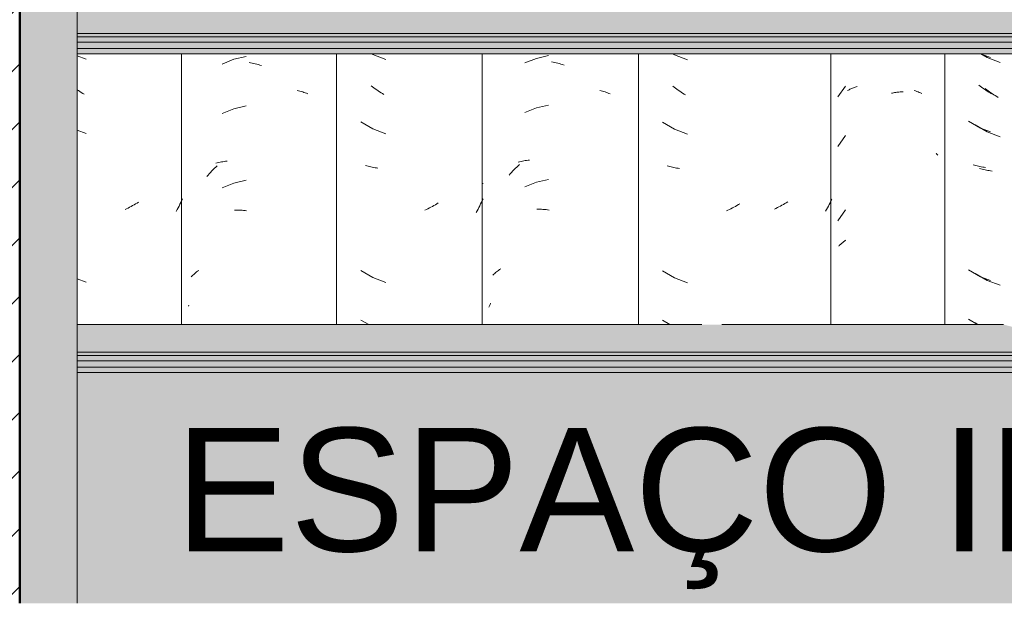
# Model space of a CAD drawing. Header units: metres. Extents: x -28.2 to 13.6, y -1.6 to 5.9.
# Tile 89 of 159: x -0.042 to 0.558, y 2.65 to 3.005. Entities that reach past the tile are written whole.
import ezdxf

# ---------------------------------------------------------------- set-up
doc = ezdxf.new("R2010")
doc.units = ezdxf.units.M
doc.layers.add('A-DETL', color=7, linetype='Continuous', lineweight=5, true_color=0x00a600)
for name, color, linetype, lineweight in [('A-DETL-GENF', 7, 'Continuous', 5), ('A-GLAZ-CWMG', 7, 'Continuous', 5), ('A-ROOF', 7, 'Continuous', 5), ('A-WALL-PATT', 7, 'Continuous', 5), ('G-ANNO-TEXT', 7, 'Continuous', 9)]:
    doc.layers.add(name, color=color, linetype=linetype, lineweight=lineweight)
doc.styles.add('Arial_1', font='arial.ttf', dxfattribs={"height": 0.075})

# ---------------------------------------------------------------- blocks, each defined once
blk = doc.blocks.new('FP_137-CASA 1')
at = {"layer": 'A-GLAZ-CWMG', "color": 9, "true_color": 0xc0c0c0}
for p, q in [((-20.70559, 2.98165), (-20.7127, 2.97887)), ((-20.69814, 2.98331), (-20.70559, 2.98165)), ((-20.69637, 2.97953), (-20.69541, 2.97936)), ((-20.69541, 2.97936), (-20.69446, 2.97916)), ((-20.69446, 2.97916), (-20.6935, 2.97895)), ((-20.6935, 2.97895), (-20.69255, 2.97872)), ((-20.69255, 2.97872), (-20.69159, 2.97847)), ((-20.69159, 2.97847), (-20.69064, 2.9782)), ((-20.69064, 2.9782), (-20.68968, 2.97791)), ((-20.68968, 2.97791), (-20.68872, 2.97761)), ((-20.66705, 2.96208), (-20.66622, 2.96188)), ((-20.66622, 2.96188), (-20.6654, 2.96167)), ((-20.6654, 2.96167), (-20.66459, 2.96144)), ((-20.66459, 2.96144), (-20.66379, 2.96119)), ((-20.66379, 2.96119), (-20.66299, 2.96093)), ((-20.66299, 2.96093), (-20.66221, 2.96065)), ((-20.66221, 2.96065), (-20.66144, 2.96036)), ((-20.66144, 2.96036), (-20.66068, 2.96005)), ((-20.70559, 2.95151), (-20.7127, 2.94872)), ((-20.69814, 2.95317), (-20.70559, 2.95151)), ((-20.7166, 2.91854), (-20.71577, 2.91875)), ((-20.71577, 2.91875), (-20.71494, 2.91895)), ((-20.71494, 2.91895), (-20.7141, 2.91913)), ((-20.7141, 2.91913), (-20.71325, 2.9193)), ((-20.71325, 2.9193), (-20.71239, 2.91944)), ((-20.71239, 2.91944), (-20.71152, 2.91958)), ((-20.71152, 2.91958), (-20.71065, 2.91969)), ((-20.71065, 2.91969), (-20.70977, 2.91979)), ((-20.72148, 2.91143), (-20.72072, 2.91228)), ((-20.72072, 2.91228), (-20.71995, 2.91311)), ((-20.71995, 2.91311), (-20.71917, 2.91392)), ((-20.71917, 2.91392), (-20.71838, 2.91473)), ((-20.71838, 2.91473), (-20.71758, 2.91551)), ((-20.71758, 2.91551), (-20.71677, 2.91628)), ((-20.71677, 2.91628), (-20.71595, 2.91704)), ((-20.72223, 2.91057), (-20.72148, 2.91143)), ((-20.70559, 2.90629), (-20.7127, 2.90351)), ((-20.69814, 2.90795), (-20.70559, 2.90629)), ((-20.70527, 2.88988), (-20.70435, 2.88987)), ((-20.70435, 2.88987), (-20.70343, 2.88985)), ((-20.70343, 2.88985), (-20.7025, 2.88981)), ((-20.7025, 2.88981), (-20.70157, 2.88975)), ((-20.70157, 2.88975), (-20.70063, 2.88968)), ((-20.70063, 2.88968), (-20.69969, 2.88958)), ((-20.69969, 2.88958), (-20.69875, 2.88947)), ((-20.69875, 2.88947), (-20.6978, 2.88934)), ((-20.72919, 2.85217), (-20.72858, 2.85263)), ((-20.72858, 2.85263), (-20.72795, 2.85308)), ((-20.72795, 2.85308), (-20.72731, 2.85351)), ((-20.73204, 2.84972), (-20.7315, 2.85024)), ((-20.7315, 2.85024), (-20.73094, 2.85074)), ((-20.73094, 2.85074), (-20.73037, 2.85123)), ((-20.73037, 2.85123), (-20.72979, 2.85171)), ((-20.72979, 2.85171), (-20.72919, 2.85217)), ((-20.73444, 2.83027), (-20.73411, 2.83106)), ((-20.73411, 2.83106), (-20.73377, 2.83185)), ((-20.73377, 2.83185), (-20.73342, 2.83263))]:
    blk.add_line(p, q, dxfattribs=at)
blk = doc.blocks.new('FP_138-CASA 1')
at = {"layer": 'A-GLAZ-CWMG', "color": 9, "true_color": 0xc0c0c0}
for p, q in [((-20.80591, 2.98442), (-20.80508, 2.98394)), ((-20.80508, 2.98394), (-20.79717, 2.98094)), ((-20.80532, 2.96434), (-20.80616, 2.965)), ((-20.80447, 2.9637), (-20.80532, 2.96434)), ((-20.80361, 2.96307), (-20.80447, 2.9637)), ((-20.80275, 2.96246), (-20.80361, 2.96307)), ((-20.80188, 2.96187), (-20.80275, 2.96246)), ((-20.801, 2.96129), (-20.80188, 2.96187)), ((-20.80012, 2.96073), (-20.801, 2.96129)), ((-20.79923, 2.96019), (-20.80012, 2.96073)), ((-20.79833, 2.95966), (-20.79923, 2.96019)), ((-20.81238, 2.94298), (-20.80508, 2.93873)), ((-20.80508, 2.93873), (-20.79717, 2.93573)), ((-20.8088, 2.91621), (-20.80961, 2.91645)), ((-20.80799, 2.91598), (-20.8088, 2.91621)), ((-20.80716, 2.91577), (-20.80799, 2.91598)), ((-20.80633, 2.91558), (-20.80716, 2.91577)), ((-20.80549, 2.9154), (-20.80633, 2.91558)), ((-20.80464, 2.91523), (-20.80549, 2.9154)), ((-20.80378, 2.91508), (-20.80464, 2.91523)), ((-20.80292, 2.91495), (-20.80378, 2.91508)), ((-20.80205, 2.91483), (-20.80292, 2.91495)), ((-20.73806, 2.90557), (-20.73808, 2.90554)), ((-20.73852, 2.89516), (-20.73901, 2.89409)), ((-20.73806, 2.89623), (-20.73852, 2.89516)), ((-20.77252, 2.88971), (-20.77345, 2.88929)), ((-20.7716, 2.89015), (-20.77252, 2.88971)), ((-20.77069, 2.8906), (-20.7716, 2.89015)), ((-20.76977, 2.89107), (-20.77069, 2.8906)), ((-20.76887, 2.89156), (-20.76977, 2.89107)), ((-20.76796, 2.89206), (-20.76887, 2.89156)), ((-20.76706, 2.89259), (-20.76796, 2.89206)), ((-20.76617, 2.89312), (-20.76706, 2.89259)), ((-20.76528, 2.89368), (-20.76617, 2.89312)), ((-20.74164, 2.88889), (-20.74221, 2.88789)), ((-20.74108, 2.88991), (-20.74164, 2.88889)), ((-20.74054, 2.89094), (-20.74108, 2.88991)), ((-20.74001, 2.89198), (-20.74054, 2.89094)), ((-20.7395, 2.89303), (-20.74001, 2.89198)), ((-20.73901, 2.89409), (-20.7395, 2.89303)), ((-20.81238, 2.85255), (-20.80508, 2.8483)), ((-20.80508, 2.8483), (-20.79717, 2.8453)), ((-20.81238, 2.82241), (-20.80761, 2.81963))]:
    blk.add_line(p, q, dxfattribs=at)
blk = doc.blocks.new('FP_139-CASA 1')
at = {"layer": 'A-GLAZ-CWMG', "color": 9, "true_color": 0xc0c0c0}
for p, q in [((-20.88967, 2.98108), (-20.89673, 2.97818)), ((-20.88225, 2.98287), (-20.88967, 2.98108)), ((-20.88048, 2.97912), (-20.87953, 2.97896)), ((-20.87953, 2.97896), (-20.87858, 2.97878)), ((-20.87858, 2.97878), (-20.87763, 2.97858)), ((-20.87763, 2.97858), (-20.87667, 2.97836)), ((-20.87667, 2.97836), (-20.87572, 2.97813)), ((-20.87572, 2.97813), (-20.87476, 2.97787)), ((-20.87476, 2.97787), (-20.87381, 2.9776)), ((-20.87381, 2.9776), (-20.87285, 2.97731)), ((-20.85111, 2.96208), (-20.85028, 2.96189)), ((-20.85028, 2.96189), (-20.84945, 2.96169)), ((-20.84945, 2.96169), (-20.84863, 2.96147)), ((-20.84863, 2.96147), (-20.84782, 2.96123)), ((-20.84782, 2.96123), (-20.84703, 2.96098)), ((-20.84703, 2.96098), (-20.84624, 2.96071)), ((-20.84624, 2.96071), (-20.84546, 2.96043)), ((-20.84546, 2.96043), (-20.8447, 2.96013)), ((-20.88967, 2.95094), (-20.89673, 2.94804)), ((-20.88225, 2.95273), (-20.88967, 2.95094)), ((-20.89977, 2.91801), (-20.89894, 2.91822)), ((-20.89894, 2.91822), (-20.89811, 2.91842)), ((-20.89811, 2.91842), (-20.89727, 2.9186)), ((-20.89727, 2.9186), (-20.89642, 2.91876)), ((-20.89642, 2.91876), (-20.89556, 2.91891)), ((-20.89556, 2.91891), (-20.89469, 2.91904)), ((-20.89469, 2.91904), (-20.89382, 2.91915)), ((-20.90465, 2.91144), (-20.90389, 2.91229)), ((-20.90389, 2.91229), (-20.90312, 2.91312)), ((-20.90312, 2.91312), (-20.90234, 2.91394)), ((-20.90234, 2.91394), (-20.90155, 2.91474)), ((-20.90155, 2.91474), (-20.90075, 2.91552)), ((-20.90075, 2.91552), (-20.89994, 2.91629)), ((-20.90058, 2.91778), (-20.89977, 2.91801)), ((-20.90613, 2.90971), (-20.9054, 2.91058)), ((-20.9054, 2.91058), (-20.90465, 2.91144)), ((-20.88225, 2.90751), (-20.88967, 2.90573)), ((-20.88967, 2.90573), (-20.89673, 2.90282)), ((-20.88935, 2.88932), (-20.88844, 2.88933)), ((-20.88844, 2.88933), (-20.88752, 2.88932)), ((-20.88752, 2.88932), (-20.88659, 2.8893)), ((-20.88659, 2.8893), (-20.88567, 2.88925)), ((-20.88567, 2.88925), (-20.88473, 2.88919)), ((-20.88473, 2.88919), (-20.8838, 2.88911)), ((-20.8838, 2.88911), (-20.88286, 2.88902)), ((-20.88286, 2.88902), (-20.88191, 2.8889)), ((-20.91173, 2.8521), (-20.91111, 2.85255)), ((-20.91571, 2.84867), (-20.91519, 2.84919)), ((-20.91519, 2.84919), (-20.91465, 2.84971)), ((-20.91465, 2.84971), (-20.9141, 2.85021)), ((-20.9141, 2.85021), (-20.91353, 2.8507)), ((-20.91353, 2.8507), (-20.91295, 2.85118)), ((-20.91295, 2.85118), (-20.91235, 2.85165)), ((-20.91235, 2.85165), (-20.91173, 2.8521)), ((-20.91738, 2.83076), (-20.91704, 2.83155))]:
    blk.add_line(p, q, dxfattribs=at)
blk = doc.blocks.new('FP_140-CASA 1')
at = {"layer": 'A-GLAZ-CWMG', "color": 9, "true_color": 0xc0c0c0}
for p, q in [((-20.98504, 2.98312), (-20.97961, 2.98113)), ((-20.98433, 2.96201), (-20.98504, 2.96248)), ((-20.98345, 2.96144), (-20.98433, 2.96201)), ((-20.98257, 2.96089), (-20.98345, 2.96144)), ((-20.98167, 2.96035), (-20.98257, 2.96089)), ((-20.98077, 2.95983), (-20.98167, 2.96035)), ((-20.98504, 2.9379), (-20.97961, 2.93591)), ((-20.92148, 2.89508), (-20.92199, 2.89396)), ((-20.92098, 2.8962), (-20.92148, 2.89508)), ((-20.95495, 2.89014), (-20.95588, 2.88971)), ((-20.95403, 2.89058), (-20.95495, 2.89014)), ((-20.95312, 2.89105), (-20.95403, 2.89058)), ((-20.95221, 2.89153), (-20.95312, 2.89105)), ((-20.9513, 2.89202), (-20.95221, 2.89153)), ((-20.9504, 2.89253), (-20.9513, 2.89202)), ((-20.94951, 2.89306), (-20.9504, 2.89253)), ((-20.94862, 2.89361), (-20.94951, 2.89306)), ((-20.94773, 2.89417), (-20.94862, 2.89361)), ((-20.92419, 2.88961), (-20.92479, 2.88855)), ((-20.92362, 2.89068), (-20.92419, 2.88961)), ((-20.92306, 2.89177), (-20.92362, 2.89068)), ((-20.92251, 2.89286), (-20.92306, 2.89177)), ((-20.92199, 2.89396), (-20.92251, 2.89286)), ((-20.98504, 2.84748), (-20.97961, 2.84548))]:
    blk.add_line(p, q, dxfattribs=at)
blk = doc.blocks.new('FP_145-CASA 1')
at = {"layer": 'A-GLAZ-CWMG', "color": 9, "true_color": 0xc0c0c0}
for p, q in [((-20.43519, 2.98442), (-20.43131, 2.98218)), ((-20.43131, 2.98218), (-20.42339, 2.97921)), ((-20.43155, 2.96258), (-20.43239, 2.96323)), ((-20.4307, 2.96194), (-20.43155, 2.96258)), ((-20.42984, 2.96132), (-20.4307, 2.96194)), ((-20.42897, 2.96071), (-20.42984, 2.96132)), ((-20.4281, 2.96012), (-20.42897, 2.96071)), ((-20.42722, 2.95955), (-20.4281, 2.96012)), ((-20.42634, 2.95899), (-20.42722, 2.95955)), ((-20.42545, 2.95845), (-20.42634, 2.95899)), ((-20.42455, 2.95792), (-20.42545, 2.95845)), ((-20.43862, 2.94119), (-20.43131, 2.93697)), ((-20.43131, 2.93697), (-20.42339, 2.93399)), ((-20.43504, 2.91444), (-20.43585, 2.91468)), ((-20.43422, 2.91422), (-20.43504, 2.91444)), ((-20.43339, 2.91401), (-20.43422, 2.91422)), ((-20.43256, 2.91382), (-20.43339, 2.91401)), ((-20.43172, 2.91364), (-20.43256, 2.91382)), ((-20.43087, 2.91348), (-20.43172, 2.91364)), ((-20.43001, 2.91333), (-20.43087, 2.91348)), ((-20.42914, 2.9132), (-20.43001, 2.91333)), ((-20.42827, 2.91308), (-20.42914, 2.9132)), ((-20.43862, 2.85076), (-20.43131, 2.84654)), ((-20.43131, 2.84654), (-20.42339, 2.84356)), ((-20.43862, 2.82062), (-20.43691, 2.81963))]:
    blk.add_line(p, q, dxfattribs=at)
blk = doc.blocks.new('FP_146-CASA 1')
at = {"layer": 'A-GLAZ-CWMG', "color": 9, "true_color": 0xc0c0c0}
for p, q in [((-20.47563, 2.96209), (-20.47484, 2.96181)), ((-20.47484, 2.96181), (-20.47406, 2.96153)), ((-20.47406, 2.96153), (-20.47329, 2.96123)), ((-20.47329, 2.96123), (-20.47254, 2.96091)), ((-20.47254, 2.96091), (-20.47179, 2.96058)), ((-20.47179, 2.96058), (-20.47106, 2.96024))]:
    blk.add_line(p, q, dxfattribs=at)
blk = doc.blocks.new('FP_147-CASA 1')
at = {"layer": 'A-GLAZ-CWMG', "color": 9, "true_color": 0xc0c0c0}
for p, q in [((-20.62267, 2.98442), (-20.62155, 2.98376)), ((-20.62155, 2.98376), (-20.61367, 2.98069)), ((-20.62179, 2.96416), (-20.62263, 2.96482)), ((-20.62094, 2.96351), (-20.62179, 2.96416)), ((-20.62009, 2.96288), (-20.62094, 2.96351)), ((-20.61923, 2.96226), (-20.62009, 2.96288)), ((-20.61836, 2.96166), (-20.61923, 2.96226)), ((-20.61749, 2.96107), (-20.61836, 2.96166)), ((-20.6166, 2.96051), (-20.61749, 2.96107)), ((-20.61572, 2.95995), (-20.6166, 2.96051)), ((-20.61482, 2.95942), (-20.61572, 2.95995)), ((-20.62881, 2.94286), (-20.62155, 2.93854)), ((-20.62155, 2.93854), (-20.61367, 2.93548)), ((-20.62526, 2.91606), (-20.62606, 2.91631)), ((-20.62444, 2.91583), (-20.62526, 2.91606)), ((-20.62362, 2.91561), (-20.62444, 2.91583)), ((-20.62279, 2.91541), (-20.62362, 2.91561)), ((-20.62196, 2.91522), (-20.62279, 2.91541)), ((-20.62111, 2.91505), (-20.62196, 2.91522)), ((-20.62026, 2.91489), (-20.62111, 2.91505)), ((-20.6194, 2.91475), (-20.62026, 2.91489)), ((-20.61853, 2.91462), (-20.6194, 2.91475)), ((-20.58903, 2.88927), (-20.58995, 2.88885)), ((-20.58811, 2.8897), (-20.58903, 2.88927)), ((-20.58719, 2.89015), (-20.58811, 2.8897)), ((-20.58627, 2.89061), (-20.58719, 2.89015)), ((-20.58536, 2.89109), (-20.58627, 2.89061)), ((-20.58446, 2.89159), (-20.58536, 2.89109)), ((-20.58356, 2.8921), (-20.58446, 2.89159)), ((-20.58266, 2.89263), (-20.58356, 2.8921)), ((-20.58177, 2.89318), (-20.58266, 2.89263)), ((-20.62881, 2.85243), (-20.62155, 2.84811)), ((-20.62155, 2.84811), (-20.61367, 2.84505)), ((-20.62881, 2.82229), (-20.62434, 2.81963))]:
    blk.add_line(p, q, dxfattribs=at)
blk = doc.blocks.new('Rectangular Mullion - Telha Fibrocimento - Ondulada-2565197-CASA 1')
at = {"layer": 'A-GLAZ-CWMG'}
for p, q in [((-20.92149, 2.98442), (-20.92149, 2.81963)), ((-20.82725, 2.98442), (-20.82725, 2.81963)), ((-20.73857, 2.98442), (-20.73857, 2.81963)), ((-20.6435, 2.81963), (-20.6435, 2.98442))]:
    blk.add_line(p, q, dxfattribs=at)
for name in ['FP_146-CASA 1', 'FP_139-CASA 1', 'FP_137-CASA 1', 'FP_140-CASA 1', 'FP_138-CASA 1', 'FP_147-CASA 1', 'FP_145-CASA 1']:
    blk.add_blockref(name, (0, 0), dxfattribs=at)
blk = doc.blocks.new('FP_152-CASA 1')
at = {"layer": 'A-GLAZ-CWMG', "color": 9, "true_color": 0xc0c0c0}
for p, q in [((-20.43526, 2.98437), (-20.42929, 2.98208)), ((-20.43551, 2.96478), (-20.43635, 2.96543)), ((-20.43466, 2.96413), (-20.43551, 2.96478)), ((-20.4338, 2.9635), (-20.43466, 2.96413)), ((-20.43294, 2.96289), (-20.4338, 2.9635)), ((-20.43207, 2.96229), (-20.43294, 2.96289)), ((-20.43119, 2.96171), (-20.43207, 2.96229)), ((-20.43031, 2.96115), (-20.43119, 2.96171)), ((-20.42942, 2.9606), (-20.43031, 2.96115)), ((-20.42853, 2.96006), (-20.42942, 2.9606)), ((-20.44255, 2.94344), (-20.43526, 2.93916)), ((-20.43526, 2.93916), (-20.42929, 2.93687)), ((-20.43898, 2.91666), (-20.43979, 2.9169)), ((-20.43817, 2.91643), (-20.43898, 2.91666)), ((-20.43734, 2.91622), (-20.43817, 2.91643)), ((-20.43651, 2.91602), (-20.43734, 2.91622)), ((-20.43567, 2.91583), (-20.43651, 2.91602)), ((-20.43483, 2.91567), (-20.43567, 2.91583)), ((-20.43397, 2.91551), (-20.43483, 2.91567)), ((-20.43311, 2.91538), (-20.43397, 2.91551)), ((-20.43224, 2.91525), (-20.43311, 2.91538)), ((-20.44255, 2.85301), (-20.43526, 2.84873)), ((-20.43526, 2.84873), (-20.42929, 2.84644)), ((-20.44255, 2.82287), (-20.43704, 2.81963))]:
    blk.add_line(p, q, dxfattribs=at)
blk = doc.blocks.new('FP_153-CASA 1')
at = {"layer": 'A-GLAZ-CWMG', "color": 9, "true_color": 0xc0c0c0}
for p, q in [((-20.5174, 2.96481), (-20.5222, 2.95816)), ((-20.51621, 2.96204), (-20.51573, 2.96231)), ((-20.51573, 2.96231), (-20.51524, 2.96257)), ((-20.51524, 2.96257), (-20.51474, 2.96281)), ((-20.51474, 2.96281), (-20.51423, 2.96305)), ((-20.51423, 2.96305), (-20.51371, 2.96328)), ((-20.51371, 2.96328), (-20.51319, 2.9635)), ((-20.51319, 2.9635), (-20.51266, 2.96371)), ((-20.51266, 2.96371), (-20.51212, 2.96391)), ((-20.51212, 2.96391), (-20.51157, 2.9641)), ((-20.51157, 2.9641), (-20.51102, 2.96428)), ((-20.51102, 2.96428), (-20.51045, 2.96445)), ((-20.48957, 2.96039), (-20.4889, 2.96054)), ((-20.4889, 2.96054), (-20.48824, 2.96067)), ((-20.48824, 2.96067), (-20.48757, 2.96079)), ((-20.48757, 2.96079), (-20.4869, 2.9609)), ((-20.4869, 2.9609), (-20.48624, 2.961)), ((-20.48624, 2.961), (-20.48558, 2.96109)), ((-20.48558, 2.96109), (-20.48492, 2.96116)), ((-20.48492, 2.96116), (-20.48426, 2.96122)), ((-20.48426, 2.96122), (-20.48361, 2.96127)), ((-20.48361, 2.96127), (-20.48295, 2.9613)), ((-20.48295, 2.9613), (-20.48231, 2.96132)), ((-20.5174, 2.93467), (-20.5222, 2.92802)), ((-20.46238, 2.92395), (-20.46208, 2.92364)), ((-20.46208, 2.92364), (-20.46178, 2.92332)), ((-20.46178, 2.92332), (-20.4615, 2.923)), ((-20.4615, 2.923), (-20.46122, 2.92267)), ((-20.5174, 2.88945), (-20.5222, 2.88281)), ((-20.5185, 2.87012), (-20.51807, 2.87043)), ((-20.51807, 2.87043), (-20.51763, 2.87073)), ((-20.51763, 2.87073), (-20.51718, 2.87103)), ((-20.52159, 2.86735), (-20.52124, 2.86772)), ((-20.52124, 2.86772), (-20.52088, 2.86808)), ((-20.52088, 2.86808), (-20.52051, 2.86844)), ((-20.52051, 2.86844), (-20.52013, 2.86879)), ((-20.52013, 2.86879), (-20.51974, 2.86913)), ((-20.51974, 2.86913), (-20.51934, 2.86947)), ((-20.51934, 2.86947), (-20.51893, 2.8698)), ((-20.51893, 2.8698), (-20.5185, 2.87012))]:
    blk.add_line(p, q, dxfattribs=at)
blk = doc.blocks.new('FP_154-CASA 1')
at = {"layer": 'A-GLAZ-CWMG', "color": 9, "true_color": 0xc0c0c0}
for p, q in [((-20.55262, 2.89436), (-20.55351, 2.89381)), ((-20.5263, 2.89486), (-20.5268, 2.89379)), ((-20.52581, 2.89594), (-20.5263, 2.89486)), ((-20.55985, 2.89037), (-20.56077, 2.88994)), ((-20.55893, 2.89081), (-20.55985, 2.89037)), ((-20.55801, 2.89127), (-20.55893, 2.89081)), ((-20.5571, 2.89174), (-20.55801, 2.89127)), ((-20.5562, 2.89223), (-20.5571, 2.89174)), ((-20.55529, 2.89274), (-20.5562, 2.89223)), ((-20.5544, 2.89327), (-20.55529, 2.89274)), ((-20.55351, 2.89381), (-20.5544, 2.89327)), ((-20.52897, 2.88961), (-20.52955, 2.88859)), ((-20.52841, 2.89064), (-20.52897, 2.88961)), ((-20.52786, 2.89168), (-20.52841, 2.89064)), ((-20.52732, 2.89273), (-20.52786, 2.89168)), ((-20.5268, 2.89379), (-20.52732, 2.89273))]:
    blk.add_line(p, q, dxfattribs=at)
blk = doc.blocks.new('Rectangular Mullion - Telha Fibrocimento - Ondulada-V148-CASA 1')
at = {"layer": 'A-GLAZ-CWMG'}
for p, q in [((-20.52632, 2.98442), (-20.52632, 2.81963)), ((-20.4571, 2.98442), (-20.4571, 2.81963))]:
    blk.add_line(p, q, dxfattribs=at)
for name in ['FP_153-CASA 1', 'FP_152-CASA 1', 'FP_154-CASA 1']:
    blk.add_blockref(name, (0, 0), dxfattribs=at)
blk = doc.blocks.new('LONGARINA_STEEL_FRAME1 - LONGARINA_STEEL_FRAME-2562852-CASA 1')
at = {"layer": 'A-ROOF', "true_color": 0x9fa09c}
blk.add_hatch(color=253, dxfattribs=at).paths.add_polyline_path([(-21.01504, 2.65), (-20.98504, 2.65), (-20.98504, 3.68355), (-21.02004, 3.68355), (-21.02004, 2.65)])
h = blk.add_hatch(color=253, dxfattribs=at)
h.paths.add_polyline_path([(-18.44504, 2.99678), (-18.44504, 3.0136), (-18.73807, 3.0136), (-18.74476, 3.01206), (-18.75707, 3.01225), (-18.76224, 3.0136), (-19.29107, 3.0136), (-19.29776, 3.01206), (-19.31007, 3.01225), (-19.31524, 3.0136), (-19.69754, 3.0136), (-19.69754, 2.99678), (-18.54683, 2.99678)])
h.paths.add_polyline_path([(-20.89827, 2.99678), (-19.73254, 2.99678), (-19.73254, 3.0136), (-19.84407, 3.0136), (-19.85076, 3.01206), (-19.86307, 3.01225), (-19.86824, 3.0136), (-20.39707, 3.0136), (-20.40376, 3.01206), (-20.41607, 3.01225), (-20.42124, 3.0136), (-20.98504, 3.0136), (-20.98504, 2.99678), (-20.94347, 2.99678)])
h = blk.add_hatch(color=253, dxfattribs=at)
h.paths.add_polyline_path([(-20.88991, 2.99481), (-19.73254, 2.99481), (-19.73254, 2.99678), (-20.98504, 2.99678), (-20.98504, 2.99481), (-20.93955, 2.99481)])
h.paths.add_polyline_path([(-18.44504, 2.99481), (-18.44504, 2.99678), (-19.69754, 2.99678), (-19.69754, 2.99481), (-18.54683, 2.99481)])
h = blk.add_hatch(color=253, dxfattribs=at)
h.paths.add_polyline_path([(-19.84162, 2.99154), (-19.73254, 2.99154), (-19.73254, 2.99481), (-20.98504, 2.99481), (-20.98504, 2.99154), (-19.84176, 2.99154)])
h.paths.add_polyline_path([(-18.54683, 2.99154), (-18.44504, 2.99154), (-18.44504, 2.99481), (-19.69754, 2.99481), (-19.69754, 2.99154), (-18.56204, 2.99154)])
h = blk.add_hatch(color=253, dxfattribs=at)
h.paths.add_polyline_path([(-19.86109, 2.98769), (-19.73254, 2.98769), (-19.73254, 2.99154), (-20.98504, 2.99154), (-20.98504, 2.98769), (-19.87285, 2.98769)])
h.paths.add_polyline_path([(-18.44504, 2.98769), (-18.44504, 2.99154), (-19.69754, 2.99154), (-19.69754, 2.98769), (-18.54683, 2.98769)])
h = blk.add_hatch(color=253, dxfattribs=at)
h.paths.add_polyline_path([(-18.54674, 2.98442), (-18.44504, 2.98442), (-18.4456, 2.98769), (-19.69754, 2.98769), (-19.69754, 2.98442), (-18.54683, 2.98442)])
h.paths.add_polyline_path([(-20.98091, 2.98442), (-19.73254, 2.98442), (-19.73254, 2.98769), (-20.98504, 2.98769), (-20.98504, 2.98442), (-20.98336, 2.98442)])
h = blk.add_hatch(color=253, dxfattribs=at)
h.paths.add_polyline_path([(-20.94723, 2.80282), (-19.73254, 2.80282), (-19.73254, 2.81963), (-19.84407, 2.81963), (-19.85076, 2.8181), (-19.86307, 2.81828), (-19.86824, 2.81963), (-20.39707, 2.81963), (-20.40376, 2.8181), (-20.41607, 2.81828), (-20.42124, 2.81963), (-20.98504, 2.81963), (-20.98504, 2.80282), (-20.95818, 2.80282)])
h.paths.add_polyline_path([(-18.54683, 2.80282), (-18.44504, 2.80282), (-18.44504, 2.81963), (-18.73807, 2.81963), (-18.74476, 2.8181), (-18.75707, 2.81828), (-18.76224, 2.81963), (-19.29107, 2.81963), (-19.29776, 2.8181), (-19.31007, 2.81828), (-19.31524, 2.81963), (-19.69754, 2.81963), (-19.69724, 2.80282), (-18.56204, 2.80282)])
h = blk.add_hatch(color=253, dxfattribs=at)
h.paths.add_polyline_path([(-20.94863, 2.80084), (-19.73254, 2.80084), (-19.73254, 2.80282), (-20.98504, 2.80282), (-20.98504, 2.80084), (-20.95435, 2.80084)])
h.paths.add_polyline_path([(-18.44504, 2.80084), (-18.44504, 2.80282), (-19.69754, 2.8027), (-19.69754, 2.80084), (-18.54683, 2.80084)])
h = blk.add_hatch(color=253, dxfattribs=at)
h.paths.add_polyline_path([(-19.81266, 2.79758), (-19.73254, 2.79758), (-19.73254, 2.80084), (-20.98504, 2.80084), (-20.98504, 2.79758), (-19.83921, 2.79758)])
h.paths.add_polyline_path([(-18.54683, 2.79758), (-18.44504, 2.79758), (-18.44504, 2.80084), (-19.69754, 2.80084), (-19.69754, 2.79758), (-18.56204, 2.79758)])
h = blk.add_hatch(color=253, dxfattribs=at)
h.paths.add_polyline_path([(-19.85703, 2.79372), (-19.73254, 2.79372), (-19.73254, 2.79758), (-20.98504, 2.79758), (-20.98504, 2.79372), (-19.87222, 2.79372)])
h.paths.add_polyline_path([(-18.44504, 2.79372), (-18.44504, 2.79758), (-19.69754, 2.79758), (-19.69754, 2.79372), (-18.54683, 2.79372)])
h = blk.add_hatch(color=253, dxfattribs=at)
h.paths.add_polyline_path([(-19.84997, 2.79046), (-19.73254, 2.79046), (-19.73254, 2.79372), (-20.98504, 2.79372), (-20.98504, 2.79046), (-19.86076, 2.79046)])
h.paths.add_polyline_path([(-18.44504, 2.79046), (-18.44504, 2.79372), (-19.69754, 2.79372), (-19.69754, 2.79046), (-18.54683, 2.79046)])
at = {"layer": 'A-ROOF'}
for p, q in [((-20.98504, 3.68355), (-20.98504, 2.65)), ((-19.73254, 2.99678), (-20.98504, 2.99678)), ((-19.73254, 2.99481), (-20.98504, 2.99481)), ((-19.73254, 2.99154), (-20.98504, 2.99154)), ((-19.73254, 2.98769), (-20.98504, 2.98769)), ((-19.73254, 2.98442), (-20.98504, 2.98442)), ((-20.60494, 2.81963), (-20.98504, 2.81963)), ((-20.42124, 2.81963), (-20.59282, 2.81963)), ((-19.73254, 2.80282), (-20.98504, 2.80282)), ((-19.73254, 2.80084), (-20.98504, 2.80084)), ((-19.73254, 2.79758), (-20.98504, 2.79758)), ((-19.73254, 2.79372), (-20.98504, 2.79372)), ((-19.73254, 2.79046), (-20.98504, 2.79046))]:
    blk.add_line(p, q, dxfattribs=at)

msp = doc.modelspace()

# ---------------------------------------------------------------- hatches: boundary and pattern name
at = {"layer": 'A-DETL-GENF', "true_color": 0x808080}
h = msp.add_hatch(dxfattribs=at)
h.set_pattern_fill('FP_1', color=8, style=0, pattern_type=2)
h.set_pattern_definition([(45, (6.403402, 2.812), (-0.01767767, 0.01767767), [])])
h.paths.add_polyline_path([(-0.19664, 2.65), (-0.04164, 2.65), (-0.04164, 4.25), (-0.19664, 4.25), (-0.19664, 2.70628)])
at = {"layer": 'A-WALL-PATT', "true_color": 0xd6d6d6}
h = msp.add_hatch(color=254, dxfattribs=at)
h.paths.add_polyline_path([(2.53336, 2.65), (2.53336, 2.79046), (1.28086, 2.79046), (1.28086, 2.65), (2.11956, 2.65)])
h.paths.add_polyline_path([(-0.00664, 2.65), (1.24586, 2.65), (1.24586, 2.79046), (-0.00664, 2.79046), (-0.00664, 2.65784)])

# ---------------------------------------------------------------- linework, layer by layer
at = {"layer": 'A-DETL', "color": 7, "lineweight": 50}
msp.add_line((-0.04164, 4.25), (-0.04164, 2.65), dxfattribs=at)

# ---------------------------------------------------------------- block references
at = {"layer": 'A-GLAZ-CWMG'}
for name in ['Rectangular Mullion - Telha Fibrocimento - Ondulada-2565197-CASA 1', 'Rectangular Mullion - Telha Fibrocimento - Ondulada-V148-CASA 1']:
    msp.add_blockref(name, (20.9784, 0), dxfattribs=at)
at = {"layer": 'A-ROOF'}
msp.add_blockref('LONGARINA_STEEL_FRAME1 - LONGARINA_STEEL_FRAME-2562852-CASA 1', (20.9784, 0), dxfattribs=at)

# ---------------------------------------------------------------- texts
at = {"layer": 'G-ANNO-TEXT', "insert": (0.05288, 2.75669), "char_height": 0.075, "width": 1.2987338, "attachment_point": 1, "style": 'Arial_1'}
msp.add_mtext('ESPAÇO INABITÁVEL', dxfattribs=at)

doc.saveas('drawing.dxf')
